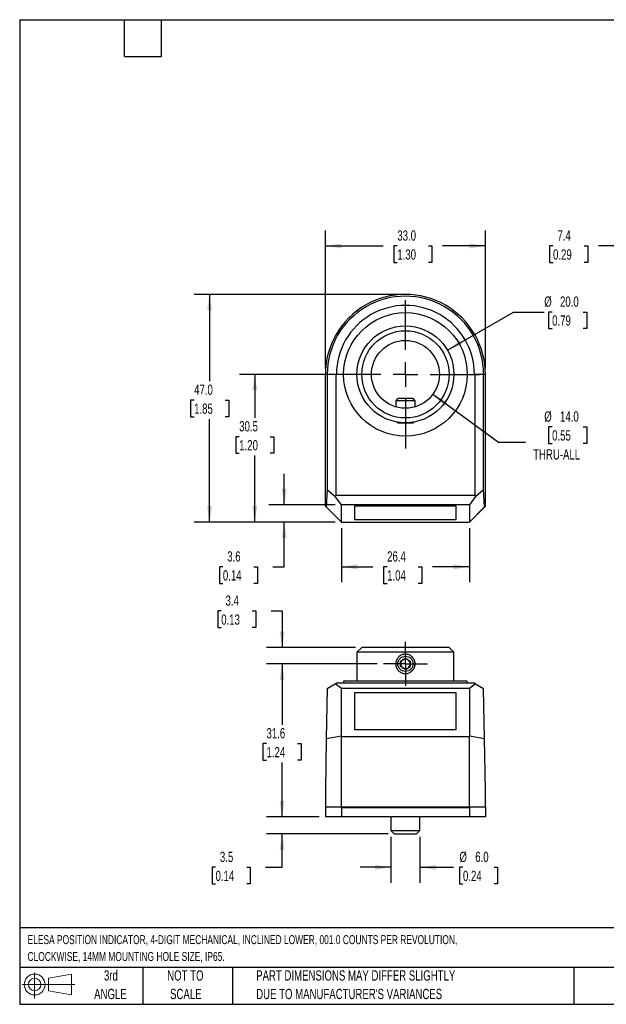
# Model space of a CAD drawing. Header units: millimetres. Extents: x 6 to 273, y 6 to 210.
# Tile 1 of 2: x 6 to 127, y 6 to 210. Entities that reach past the tile are written whole.
import ezdxf

# ---------------------------------------------------------------- set-up
doc = ezdxf.new("R2010")
doc.units = ezdxf.units.MM
doc.linetypes.add('CENTERX2', pattern=[20.32, 12.7, -2.54, 2.54, -2.54])
doc.layers.add('CENTER', color=40, linetype='CENTERX2')
doc.layers.add('DIMENSIONS', color=140, linetype='Continuous', lineweight=25)
doc.layers.add('TEXT', color=140, linetype='Continuous', lineweight=25)
doc.styles.add('SLDTEXTSTYLE0', font='TXT', dxfattribs={"width": 0.7})
doc.dimstyles.new('SLDDIMSTYLE0', dxfattribs={"dimtxt": 2.158008, "dimasz": 3.302, "dimexe": 0, "dimexo": 0.0625, "dimgap": 0.539502, "dimtad": 0, "dimtih": 1, "dimtoh": 1, "dimrnd": 1e-09, "dimzin": 4, "dimdsep": 46, "dimtxsty": 'SLDTEXTSTYLE0', "dimsah": 1, "dimcen": 0.09, "dimadec": 0, "dimazin": 1, "dimtfac": 1, "dimtofl": 0, "dimtmove": 0, "dimatfit": 3, "dimfxl": 0, "dimfrac": 2, "dimtolj": 1, "dimtzin": 12, "dimarcsym": 0})
doc.dimstyles.new('SLDDIMSTYLE1', dxfattribs={"dimtxt": 2.158008, "dimasz": 3.302, "dimexe": 0, "dimexo": 0.0625, "dimgap": 0.539502, "dimtad": 0, "dimtih": 1, "dimtoh": 1, "dimrnd": 1e-09, "dimzin": 4, "dimdsep": 46, "dimtxsty": 'SLDTEXTSTYLE0', "dimsah": 1, "dimcen": 0, "dimadec": 0, "dimazin": 1, "dimtfac": 1, "dimtofl": 0, "dimtmove": 0, "dimatfit": 3, "dimfxl": 0, "dimfrac": 2, "dimtolj": 1, "dimtzin": 12, "dimarcsym": 0})
doc.dimstyles.new('SLDDIMSTYLE2', dxfattribs={"dimtxt": 2.158008, "dimasz": 3.302, "dimexe": 0, "dimexo": 0.0625, "dimgap": 0.539502, "dimtad": 0, "dimtih": 1, "dimtoh": 1, "dimrnd": 1e-09, "dimzin": 4, "dimdsep": 46, "dimtxsty": 'SLDTEXTSTYLE0', "dimsah": 1, "dimcen": 0, "dimadec": 0, "dimazin": 1, "dimtfac": 1, "dimtofl": 0, "dimtmove": 0, "dimatfit": 3, "dimfxl": 0, "dimfrac": 2, "dimtolj": 1, "dimtzin": 12, "dimarcsym": 0})
doc.dimstyles.new('SLDDIMSTYLE3', dxfattribs={"dimtxt": 2.158008, "dimasz": 3.302, "dimexe": 0, "dimexo": 0.0625, "dimgap": 0.539502, "dimtad": 0, "dimtih": 1, "dimtoh": 1, "dimrnd": 1e-09, "dimzin": 12, "dimdsep": 46, "dimtxsty": 'SLDTEXTSTYLE0', "dimsah": 1, "dimcen": 0.09, "dimadec": 0, "dimazin": 3, "dimtfac": 1, "dimtofl": 0, "dimtmove": 0, "dimatfit": 3, "dimfxl": 0, "dimfrac": 2, "dimtolj": 1, "dimtzin": 12, "dimarcsym": 0})
doc.dimstyles.new('SLDDIMSTYLE4', dxfattribs={"dimtxt": 2.158008, "dimasz": 3.302, "dimexe": 0, "dimexo": 0.0625, "dimgap": 0.539502, "dimtad": 0, "dimtih": 1, "dimtoh": 1, "dimrnd": 1e-09, "dimzin": 12, "dimdsep": 46, "dimtxsty": 'SLDTEXTSTYLE0', "dimsah": 1, "dimcen": 0.09, "dimadec": 0, "dimazin": 3, "dimtfac": 1, "dimtmove": 0, "dimatfit": 0, "dimfxl": 0, "dimfrac": 2, "dimtolj": 1, "dimtzin": 12, "dimarcsym": 0})
doc.dimstyles.new('SLDDIMSTYLE8', dxfattribs={"dimtxt": 2.158008, "dimasz": 3.302, "dimexe": 0, "dimexo": 0.0625, "dimgap": 0.539502, "dimtad": 0, "dimtih": 1, "dimtoh": 1, "dimrnd": 1e-09, "dimzin": 4, "dimdsep": 46, "dimtxsty": 'SLDTEXTSTYLE0', "dimsah": 1, "dimcen": 0.09, "dimadec": 0, "dimazin": 1, "dimtfac": 1, "dimtmove": 0, "dimatfit": 0, "dimfxl": 0, "dimfrac": 2, "dimtolj": 1, "dimtzin": 12, "dimarcsym": 0})

# ---------------------------------------------------------------- blocks, each defined once
blk = doc.blocks.new('Block11')
at = {"color": 7, "linetype": 'Continuous', "lineweight": 18}
for p, q in [((2.59, 5.31), (2.59, 0)), ((5.48, 4.17), (10.18, 5.03)), ((5.48, 1.6), (5.48, 4.17)), ((10.18, 5.03), (10.18, 0.73)), ((0, 2.88), (10.87, 2.88)), ((5.48, 1.6), (10.18, 0.73))]:
    blk.add_line(p, q, dxfattribs=at)
for radius in [2.15, 1.29]:
    blk.add_circle((2.59, 2.88), radius, dxfattribs=at)
blk = doc.blocks.new('Block12')
at = {"color": 7, "linetype": 'Continuous'}
blk.add_blockref('Block11', (0, 0), dxfattribs=at)
blk = doc.blocks.new('_D')
at = {"layer": 'DIMENSIONS'}
for p, q in [((84.63, 152.86), (42.35, 152.86)), ((45.52, 152.86), (45.52, 134.95)), ((42.32, 131.04), (41.59, 131.04)), ((41.59, 131.04), (41.59, 127.61)), ((48.73, 131.04), (49.45, 131.04)), ((49.45, 131.04), (49.45, 127.61)), ((41.59, 127.61), (42.32, 127.61)), ((45.52, 105.86), (45.52, 127.13)), ((49.45, 127.61), (48.73, 127.61)), ((71.43, 105.86), (42.35, 105.86))]:
    blk.add_line(p, q, dxfattribs=at)
for points in [[(45.52, 152.86), (45.01, 149.55), (46.03, 149.55)], [(45.52, 105.86), (46.03, 109.16), (45.01, 109.16)]]:
    blk.add_solid(points, dxfattribs=at)
at = {"layer": 'DIMENSIONS', "char_height": 2.117, "attachment_point": 1, "style": 'SLDTEXTSTYLE0'}
for s, insert in [('47.0', (42.32, 134.25)), ('1.85', (42.32, 130.34))]:
    blk.add_mtext(s, dxfattribs=dict(at, insert=insert))
blk = doc.blocks.new('_D_1')
at = {"layer": 'DIMENSIONS'}
for p, q in [((94.56, 141.36), (108.18, 149.22)), ((108.18, 149.22), (114.53, 149.22)), ((116.16, 149.22), (115.44, 149.22)), ((115.44, 149.22), (115.44, 145.79)), ((122.57, 149.22), (123.3, 149.22)), ((123.3, 149.22), (123.3, 145.79)), ((115.44, 145.79), (116.16, 145.79)), ((123.3, 145.79), (122.57, 145.79))]:
    blk.add_line(p, q, dxfattribs=at)
blk.add_solid([(94.56, 141.36), (97.67, 142.57), (97.17, 143.45)], dxfattribs=at)
at = {"layer": 'DIMENSIONS', "char_height": 2.117, "attachment_point": 1, "style": 'SLDTEXTSTYLE0'}
for s, insert in [('%%c', (114.53, 152.43)), ('20.0', (117.79, 152.43)), ('0.79', (116.16, 148.52))]:
    blk.add_mtext(s, dxfattribs=dict(at, insert=insert))
blk = doc.blocks.new('_D_2')
at = {"layer": 'DIMENSIONS'}
for p, q in [((91.56, 132.24), (105.1, 122.38)), ((116.16, 125.51), (115.44, 125.51)), ((115.44, 125.51), (115.44, 122.08)), ((122.57, 125.51), (123.3, 125.51)), ((123.3, 125.51), (123.3, 122.08)), ((105.1, 122.38), (110.66, 122.38)), ((115.44, 122.08), (116.16, 122.08)), ((123.3, 122.08), (122.57, 122.08))]:
    blk.add_line(p, q, dxfattribs=at)
blk.add_solid([(91.56, 132.24), (93.93, 129.88), (94.53, 130.7)], dxfattribs=at)
at = {"layer": 'DIMENSIONS', "char_height": 2.117, "attachment_point": 1, "style": 'SLDTEXTSTYLE0'}
for s, insert in [('%%c', (114.53, 128.72)), ('14.0', (117.79, 128.72)), ('0.55', (116.16, 124.81)), ('THRU-ALL', (112.24, 120.9))]:
    blk.add_mtext(s, dxfattribs=dict(at, insert=insert))
blk = doc.blocks.new('_D_3')
at = {"layer": 'DIMENSIONS'}
for p, q in [((69.34, 136.36), (51.65, 136.36)), ((54.83, 136.36), (54.83, 127.4)), ((51.62, 123.49), (50.89, 123.49)), ((50.89, 123.49), (50.89, 120.06)), ((58.03, 123.49), (58.76, 123.49)), ((58.76, 123.49), (58.76, 120.06)), ((50.89, 120.06), (51.62, 120.06)), ((58.76, 120.06), (58.03, 120.06)), ((54.83, 105.86), (54.83, 119.58)), ((71.43, 105.86), (51.65, 105.86))]:
    blk.add_line(p, q, dxfattribs=at)
for points in [[(54.83, 136.36), (54.32, 133.05), (55.33, 133.05)], [(54.83, 105.86), (55.33, 109.16), (54.32, 109.16)]]:
    blk.add_solid(points, dxfattribs=at)
at = {"layer": 'DIMENSIONS', "char_height": 2.117, "attachment_point": 1, "style": 'SLDTEXTSTYLE0'}
for s, insert in [('30.5', (51.62, 126.7)), ('1.20', (51.62, 122.79))]:
    blk.add_mtext(s, dxfattribs=dict(at, insert=insert))
blk = doc.blocks.new('_D_4')
at = {"layer": 'DIMENSIONS'}
for p, q in [((60.92, 109.46), (60.92, 115.81)), ((71.43, 109.46), (57.75, 109.46)), ((71.43, 105.86), (57.75, 105.86)), ((60.92, 96.63), (60.92, 105.86)), ((48.26, 96.63), (47.53, 96.63)), ((47.53, 96.63), (47.53, 93.2)), ((54.67, 96.63), (55.39, 96.63)), ((55.39, 96.63), (55.39, 93.2)), ((58.56, 96.63), (60.92, 96.63)), ((47.53, 93.2), (48.26, 93.2)), ((55.39, 93.2), (54.67, 93.2))]:
    blk.add_line(p, q, dxfattribs=at)
for points in [[(60.92, 109.46), (61.43, 112.76), (60.42, 112.76)], [(60.92, 105.86), (60.42, 102.55), (61.43, 102.55)]]:
    blk.add_solid(points, dxfattribs=at)
at = {"layer": 'DIMENSIONS', "char_height": 2.117, "attachment_point": 1, "style": 'SLDTEXTSTYLE0'}
for s, insert in [('3.6', (49.15, 99.84)), ('0.14', (48.26, 95.93))]:
    blk.add_mtext(s, dxfattribs=dict(at, insert=insert))
blk = doc.blocks.new('_D_5')
at = {"layer": 'DIMENSIONS'}
for p, q in [((69.4, 137.62), (69.4, 166.03)), ((102.4, 137.62), (102.4, 166.03)), ((69.4, 162.86), (81.31, 162.86)), ((84.23, 162.86), (83.51, 162.86)), ((83.51, 162.86), (83.51, 159.43)), ((90.65, 162.86), (91.37, 162.86)), ((91.37, 162.86), (91.37, 159.43)), ((102.4, 162.86), (93.57, 162.86)), ((83.51, 159.43), (84.23, 159.43)), ((91.37, 159.43), (90.65, 159.43))]:
    blk.add_line(p, q, dxfattribs=at)
for points in [[(69.4, 162.86), (72.7, 162.35), (72.7, 163.36)], [(102.4, 162.86), (99.1, 163.36), (99.1, 162.35)]]:
    blk.add_solid(points, dxfattribs=at)
at = {"layer": 'DIMENSIONS', "char_height": 2.117, "attachment_point": 1, "style": 'SLDTEXTSTYLE0'}
for s, insert in [('33.0', (84.23, 166.07)), ('1.30', (84.23, 162.15))]:
    blk.add_mtext(s, dxfattribs=dict(at, insert=insert))
blk = doc.blocks.new('_D_6')
at = {"layer": 'DIMENSIONS'}
for p, q in [((72.7, 104.59), (72.7, 93.46)), ((99.1, 104.59), (99.1, 93.46)), ((72.7, 96.63), (79.21, 96.63)), ((82.13, 96.63), (81.41, 96.63)), ((81.41, 96.63), (81.41, 93.2)), ((88.55, 96.63), (89.27, 96.63)), ((89.27, 96.63), (89.27, 93.2)), ((99.1, 96.63), (91.47, 96.63)), ((81.41, 93.2), (82.13, 93.2)), ((89.27, 93.2), (88.55, 93.2))]:
    blk.add_line(p, q, dxfattribs=at)
for points in [[(72.7, 96.63), (76, 96.12), (76, 97.14)], [(99.1, 96.63), (95.8, 97.14), (95.8, 96.12)]]:
    blk.add_solid(points, dxfattribs=at)
at = {"layer": 'DIMENSIONS', "char_height": 2.117, "attachment_point": 1, "style": 'SLDTEXTSTYLE0'}
for s, insert in [('26.4', (82.13, 99.84)), ('1.04', (82.13, 95.93))]:
    blk.add_mtext(s, dxfattribs=dict(at, insert=insert))
blk = doc.blocks.new('SW_CENTERMARKSYMBOL_0')
at = {"layer": 'CENTER', "color": 0}
for p, q in [((0, 5.08), (0, 15.29)), ((0, 0), (0, 2.54)), ((-5.08, 0), (-15.29, 0)), ((0, 0), (-2.54, 0)), ((0, 0), (0, -2.54)), ((0, 0), (2.54, 0)), ((5.08, 0), (15.29, 0)), ((0, -5.08), (0, -15.29))]:
    blk.add_line(p, q, dxfattribs=at)
blk = doc.blocks.new('_D_10')
at = {"layer": 'DIMENSIONS'}
for p, q in [((132.18, 144.63), (132.18, 166.03)), ((139.58, 151.85), (139.58, 166.03)), ((116.35, 162.86), (115.63, 162.86)), ((115.63, 162.86), (115.63, 159.43)), ((122.77, 162.86), (123.49, 162.86)), ((123.49, 162.86), (123.49, 159.43)), ((132.18, 162.86), (125.69, 162.86)), ((139.58, 162.86), (145.93, 162.86)), ((115.63, 159.43), (116.35, 159.43)), ((123.49, 159.43), (122.77, 159.43))]:
    blk.add_line(p, q, dxfattribs=at)
for points in [[(132.18, 162.86), (128.88, 163.36), (128.88, 162.35)], [(139.58, 162.86), (142.89, 162.35), (142.89, 163.36)]]:
    blk.add_solid(points, dxfattribs=at)
at = {"layer": 'DIMENSIONS', "char_height": 2.117, "attachment_point": 1, "style": 'SLDTEXTSTYLE0'}
for s, insert in [('7.4', (117.25, 166.07)), ('0.29', (116.35, 162.15))]:
    blk.add_mtext(s, dxfattribs=dict(at, insert=insert))
blk = doc.blocks.new('_D_12')
at = {"layer": 'DIMENSIONS'}
for p, q in [((47.91, 87.52), (47.18, 87.52)), ((47.18, 87.52), (47.18, 84.09)), ((54.32, 87.52), (55.05, 87.52)), ((55.05, 87.52), (55.05, 84.09)), ((58.21, 87.52), (60.46, 87.52)), ((60.46, 87.52), (60.46, 80.01)), ((47.18, 84.09), (47.91, 84.09)), ((55.05, 84.09), (54.32, 84.09)), ((75.63, 80.01), (57.28, 80.01)), ((80.09, 76.61), (57.28, 76.61)), ((60.46, 76.61), (60.46, 70.26))]:
    blk.add_line(p, q, dxfattribs=at)
for points in [[(60.46, 80.01), (60.96, 83.31), (59.95, 83.31)], [(60.46, 76.61), (59.95, 73.31), (60.96, 73.31)]]:
    blk.add_solid(points, dxfattribs=at)
at = {"layer": 'DIMENSIONS', "char_height": 2.117, "attachment_point": 1, "style": 'SLDTEXTSTYLE0'}
for s, insert in [('3.4', (48.81, 90.73)), ('0.13', (47.91, 86.81))]:
    blk.add_mtext(s, dxfattribs=dict(at, insert=insert))
blk = doc.blocks.new('_D_13')
at = {"layer": 'DIMENSIONS'}
for p, q in [((80.09, 76.61), (57.28, 76.61)), ((60.46, 76.61), (60.46, 64.06)), ((57.25, 60.15), (56.52, 60.15)), ((56.52, 60.15), (56.52, 56.72)), ((63.66, 60.15), (64.39, 60.15)), ((64.39, 60.15), (64.39, 56.72)), ((56.52, 56.72), (57.25, 56.72)), ((60.46, 45.01), (60.46, 56.23)), ((64.39, 56.72), (63.66, 56.72)), ((68.13, 45.01), (57.28, 45.01))]:
    blk.add_line(p, q, dxfattribs=at)
for points in [[(60.46, 76.61), (59.95, 73.31), (60.96, 73.31)], [(60.46, 45.01), (60.96, 48.31), (59.95, 48.31)]]:
    blk.add_solid(points, dxfattribs=at)
at = {"layer": 'DIMENSIONS', "char_height": 2.117, "attachment_point": 1, "style": 'SLDTEXTSTYLE0'}
for s, insert in [('31.6', (57.25, 63.36)), ('1.24', (57.25, 59.45))]:
    blk.add_mtext(s, dxfattribs=dict(at, insert=insert))
blk = doc.blocks.new('_D_14')
at = {"layer": 'DIMENSIONS'}
for p, q in [((60.46, 45.01), (60.46, 51.36)), ((68.13, 45.01), (57.28, 45.01)), ((82.33, 41.51), (57.28, 41.51)), ((60.46, 34.62), (60.46, 41.51)), ((46.74, 34.62), (46.02, 34.62)), ((46.02, 34.62), (46.02, 31.19)), ((53.16, 34.62), (53.88, 34.62)), ((53.88, 34.62), (53.88, 31.19)), ((57.05, 34.62), (60.46, 34.62)), ((46.02, 31.19), (46.74, 31.19)), ((53.88, 31.19), (53.16, 31.19))]:
    blk.add_line(p, q, dxfattribs=at)
for points in [[(60.46, 45.01), (60.96, 48.31), (59.95, 48.31)], [(60.46, 41.51), (59.95, 38.21), (60.96, 38.21)]]:
    blk.add_solid(points, dxfattribs=at)
at = {"layer": 'DIMENSIONS', "char_height": 2.117, "attachment_point": 1, "style": 'SLDTEXTSTYLE0'}
for s, insert in [('3.5', (47.64, 37.84)), ('0.14', (46.74, 33.92))]:
    blk.add_mtext(s, dxfattribs=dict(at, insert=insert))
blk = doc.blocks.new('_D_15')
at = {"layer": 'DIMENSIONS'}
for p, q in [((82.9, 40.94), (82.9, 31.45)), ((88.9, 40.94), (88.9, 31.45)), ((82.9, 34.62), (76.55, 34.62)), ((88.9, 34.62), (95.84, 34.62)), ((97.77, 34.62), (97.05, 34.62)), ((97.05, 34.62), (97.05, 31.19)), ((104.18, 34.62), (104.91, 34.62)), ((104.91, 34.62), (104.91, 31.19)), ((97.05, 31.19), (97.77, 31.19)), ((104.91, 31.19), (104.18, 31.19))]:
    blk.add_line(p, q, dxfattribs=at)
for points in [[(82.9, 34.62), (79.6, 35.13), (79.6, 34.12)], [(88.9, 34.62), (92.2, 34.12), (92.2, 35.13)]]:
    blk.add_solid(points, dxfattribs=at)
at = {"layer": 'DIMENSIONS', "char_height": 2.117, "attachment_point": 1, "style": 'SLDTEXTSTYLE0'}
for s, insert in [('%%c', (97.04, 37.84)), ('6.0', (100.3, 37.84)), ('0.24', (97.77, 33.92))]:
    blk.add_mtext(s, dxfattribs=dict(at, insert=insert))
blk = doc.blocks.new('SW_CENTERMARKSYMBOL_1')
at = {"layer": 'CENTER', "color": 0}
for p, q in [((0, 2.54), (0, 4.54)), ((0, 0), (0, 2.54)), ((-2.54, 0), (-4.54, 0)), ((0, 0), (-2.54, 0)), ((0, 0), (0, -2.54)), ((0, 0), (2.54, 0)), ((2.54, 0), (4.54, 0)), ((0, -2.54), (0, -4.54))]:
    blk.add_line(p, q, dxfattribs=at)

msp = doc.modelspace()

# ---------------------------------------------------------------- linework, layer by layer
for p, q in [((69.39976, 109.17532), (69.39976, 136.34532)), ((69.76631, 136.34532), (69.39976, 136.34532)), ((69.76631, 136.34532), (69.76631, 112.57702)), ((71.59702, 136.34532), (69.76631, 136.34532)), ((71.59702, 111.36057), (71.59702, 136.34532)), ((71.67157, 136.34532), (71.59702, 136.34532)), ((100.20249, 136.34532), (100.12794, 136.34532)), ((100.20249, 136.34532), (100.20249, 111.36057)), ((102.0332, 136.34532), (100.20249, 136.34532)), ((102.0332, 112.57702), (102.0332, 136.34532)), ((102.39975, 136.34532), (102.0332, 136.34532)), ((102.39976, 109.17532), (102.39975, 136.34532)), ((84.32926, 131.35532), (83.89976, 130.92582)), ((83.89976, 130.92582), (83.89976, 129.64711)), ((85.89976, 130.92582), (83.89976, 130.92582)), ((85.89976, 131.35532), (84.32926, 131.35532)), ((87.47026, 131.35532), (85.89976, 131.35532)), ((87.89976, 130.92582), (85.89976, 130.92582)), ((87.89976, 130.92582), (87.47026, 131.35532)), ((87.89976, 129.64711), (87.89976, 130.92582)), ((84.18032, 126.50425), (84.32926, 126.35532)), ((84.32926, 126.35532), (85.89976, 126.35532)), ((85.89976, 126.35532), (87.47026, 126.35532)), ((87.47026, 126.35532), (87.61919, 126.50425)), ((69.76631, 112.57702), (69.58504, 108.99003)), ((69.76631, 112.57702), (71.42133, 111.17773)), ((100.37818, 111.17773), (102.0332, 112.57702)), ((102.21447, 108.99003), (102.0332, 112.57702)), ((71.42133, 111.17773), (71.59702, 111.36057)), ((72.69976, 109.45532), (71.42133, 111.17773)), ((100.20249, 111.36057), (71.59702, 111.36057)), ((100.37818, 111.17773), (99.09976, 109.45532)), ((100.20249, 111.36057), (100.37818, 111.17773)), ((69.39976, 109.15532), (69.39976, 109.17532)), ((69.58504, 108.99003), (69.39976, 109.17532)), ((72.69976, 105.85532), (69.39976, 109.15532)), ((72.69976, 105.87532), (69.58504, 108.99003)), ((99.09976, 109.45532), (72.69976, 109.45532)), ((72.69976, 105.87532), (72.69976, 109.45532)), ((96.39976, 109.12533), (75.39976, 109.12533)), ((75.39976, 109.12533), (75.39976, 106.38917)), ((96.39976, 106.38917), (96.39976, 109.12533)), ((99.09976, 109.45532), (99.09976, 105.87532)), ((102.39976, 109.15532), (99.09976, 105.85532)), ((102.21447, 108.99003), (99.09976, 105.87532)), ((102.39976, 109.17532), (102.21447, 108.99003)), ((102.39976, 109.17531), (102.39976, 109.15532)), ((72.71976, 105.85532), (72.69976, 105.87532)), ((72.71976, 105.85532), (72.69976, 105.85532)), ((72.71976, 105.85532), (99.07976, 105.85532)), ((75.39976, 106.38917), (96.39976, 106.38917)), ((99.09976, 105.87532), (99.07976, 105.85532)), ((99.09976, 105.85532), (99.07976, 105.85532)), ((76.89976, 80.01043), (75.89976, 79.01043)), ((94.89976, 80.01043), (76.89976, 80.01043)), ((95.89976, 79.01043), (94.89976, 80.01043)), ((75.89976, 79.01043), (75.89976, 73.01043)), ((95.89976, 79.01043), (75.89976, 79.01043)), ((84.89976, 77.18778), (85.89976, 77.76513)), ((85.89976, 77.76513), (86.89976, 77.18778)), ((95.89976, 73.01043), (95.89976, 79.01043)), ((84.89976, 76.03308), (84.89976, 77.18778)), ((85.89976, 75.45573), (84.89976, 76.03308)), ((85.89976, 75.45573), (86.89976, 76.03308)), ((86.89976, 77.18778), (86.89976, 76.03308)), ((69.76631, 71.51043), (69.58504, 61.12525)), ((69.76631, 71.51043), (71.42133, 72.50487)), ((71.42133, 72.50487), (71.59702, 72.61043)), ((72.69976, 71.51043), (71.42133, 72.50487)), ((100.20249, 72.61043), (71.59702, 72.61043)), ((72.69976, 61.67446), (72.69976, 71.51043)), ((99.09976, 71.51043), (72.69976, 71.51043)), ((73.14976, 73.01043), (73.14976, 72.61043)), ((98.64976, 73.01043), (73.14976, 73.01043)), ((98.64976, 72.61043), (98.64976, 73.01043)), ((100.37818, 72.50487), (99.09976, 71.51043)), ((99.09976, 71.51043), (99.09976, 61.67446)), ((100.20249, 72.61043), (100.37818, 72.50487)), ((100.37818, 72.50487), (102.0332, 71.51043)), ((102.21447, 61.12525), (102.0332, 71.51043)), ((96.39976, 70.60379), (75.39976, 70.60379)), ((75.39976, 70.60379), (75.39976, 63.08625)), ((96.39976, 63.08625), (96.39976, 70.60379)), ((75.39976, 63.08625), (96.39976, 63.08625)), ((69.58504, 61.12525), (69.39976, 50.51043)), ((72.69976, 61.67446), (69.58504, 61.12525)), ((72.71976, 61.61951), (72.69976, 61.67446)), ((72.71976, 47.00043), (72.71976, 61.61951)), ((72.71976, 61.61951), (99.07976, 61.61951)), ((99.09976, 61.67446), (99.07976, 61.61951)), ((99.07976, 61.61951), (99.07976, 47.00043)), ((102.21447, 61.12525), (99.09976, 61.67446)), ((102.39976, 50.51043), (102.21447, 61.12525)), ((69.39976, 50.51043), (69.39976, 47.01043)), ((102.39976, 47.01043), (102.39976, 50.51043)), ((72.69976, 47.01043), (69.39976, 47.01043)), ((69.39976, 47.01043), (69.39976, 45.01043)), ((99.09976, 47.01043), (72.69976, 47.01043)), ((72.69976, 47.01043), (72.69976, 45.01043)), ((72.71976, 47.00043), (99.07976, 47.00043)), ((99.09976, 47.01043), (99.09976, 45.01043)), ((102.39976, 47.01043), (99.09976, 47.01043)), ((102.39976, 47.01043), (102.39976, 45.01043)), ((72.69976, 45.01043), (69.39976, 45.01043)), ((99.09976, 45.01043), (72.69976, 45.01043)), ((82.89976, 45.01043), (82.89976, 42.21043)), ((88.89976, 42.21043), (88.89976, 45.01043)), ((102.39976, 45.01043), (99.09976, 45.01043)), ((82.89976, 42.21043), (83.59976, 41.51043)), ((82.89976, 42.21043), (88.89976, 42.21043)), ((83.59976, 41.51043), (88.19976, 41.51043)), ((88.19976, 41.51043), (88.89976, 42.21043))]:
    msp.add_line(p, q)
for centre, radius in [((85.89976, 136.35532), 12.75), ((85.89976, 136.35532), 10), ((85.89976, 136.35532), 9), ((85.89976, 136.35532), 7), ((85.89976, 76.61043), 1.5705)]:
    msp.add_circle(centre, radius)
for centre, radius, start, end in [((85.89976, 136.35532), 16.5, 359.9652753, 180.0347247), ((85.89976, 136.35532), 16.13345, 359.9644863, 180.0355137), ((85.89976, 136.35532), 14.22819, 359.9597308, 180.0402692), ((85.89976, 76.61043), 1, 120, 180), ((85.89976, 76.61043), 1, 60, 120), ((85.89976, 76.61043), 1, 0, 60), ((85.89976, 76.61043), 1, 180, 240), ((85.89976, 76.61043), 1, 240, 300), ((85.89976, 76.61043), 1, 300, 0)]:
    msp.add_arc(centre, radius, start, end)
msp.add_open_spline([(86.4753, 78.52583), (86.60198, 78.48776), (86.72311, 78.4378), (86.95464, 78.31466), (87.06493, 78.24116), (87.36703, 77.99419), (87.53733, 77.78778), (87.7225, 77.44384), (87.77367, 77.32153), (87.85055, 77.07046), (87.87634, 76.94251), (87.90277, 76.6818), (87.90306, 76.54825), (87.87792, 76.28802), (87.8528, 76.15991), (87.73893, 75.78171), (87.6147, 75.54839), (87.36546, 75.24333), (87.27364, 75.15119), (87.07291, 74.98542), (86.96269, 74.91124), (86.73262, 74.78741), (86.61241, 74.7371), (86.36142, 74.66002), (86.23116, 74.63376), (85.84139, 74.59429), (85.57334, 74.62008), (85.1987, 74.73279), (85.07584, 74.78333), (84.84477, 74.90628), (84.73653, 74.97828), (84.53438, 75.1432), (84.44027, 75.2368), (84.27454, 75.43756), (84.20175, 75.5455), (84.01446, 75.89287), (83.9365, 76.14685), (83.89668, 76.53966), (83.89637, 76.67027), (83.92125, 76.93081), (83.94698, 77.0618), (84.0223, 77.31201), (84.0718, 77.43247), (84.19477, 77.66409), (84.26797, 77.77411), (84.51447, 78.07623), (84.72067, 78.24679), (85.06468, 78.43241), (85.18736, 78.48383), (85.43778, 78.56074), (85.56568, 78.5867), (85.82692, 78.61341), (85.96014, 78.61378), (86.22023, 78.5889), (86.34862, 78.56389), (86.4753, 78.52583)], degree=3, knots=[0, 0, 0, 0, 0.03125, 0.03125, 0.0625, 0.0625, 0.125, 0.125, 0.15625, 0.15625, 0.1875, 0.1875, 0.21875, 0.21875, 0.25, 0.25, 0.3125, 0.3125, 0.34375, 0.34375, 0.375, 0.375, 0.40625, 0.40625, 0.4375, 0.4375, 0.5, 0.5, 0.53125, 0.53125, 0.5625, 0.5625, 0.59375, 0.59375, 0.625, 0.625, 0.6875, 0.6875, 0.71875, 0.71875, 0.75, 0.75, 0.78125, 0.78125, 0.8125, 0.8125, 0.875, 0.875, 0.90625, 0.90625, 0.9375, 0.9375, 0.96875, 0.96875, 1, 1, 1, 1])
at = {"layer": 'DIMENSIONS'}
msp.add_line((85.89976, 152.85532), (81.56165, 152.85532), dxfattribs=at)
at = {"layer": 'TEXT'}
for p, q in [((6.35, 209.55), (273.05, 209.55)), ((6.35, 209.55), (6.35, 6.35)), ((27.94, 201.93), (27.94, 209.55)), ((35.56, 201.93), (35.56, 209.55)), ((27.94, 201.93), (35.56, 201.93)), ((273.05, 22.12611), (6.35, 22.12611)), ((273.05, 13.97), (6.35, 13.97)), ((31.75, 13.97), (31.75, 6.35)), ((50.21163, 13.97), (50.21163, 6.35)), ((120.64648, 13.97), (120.64648, 6.35)), ((6.35, 6.35), (273.05, 6.35))]:
    msp.add_line(p, q, dxfattribs=at)

# ---------------------------------------------------------------- block references
at = {"layer": 'CENTER'}
for name, p in [('SW_CENTERMARKSYMBOL_0', (85.89976, 136.35532)), ('SW_CENTERMARKSYMBOL_1', (85.89976, 76.61043))]:
    msp.add_blockref(name, p, dxfattribs=at)
at = {"layer": 'TEXT'}
msp.add_blockref('Block12', (6.83794, 7.55386), dxfattribs=at)

# ---------------------------------------------------------------- texts
at = {"layer": 'TEXT', "style": 'SLDTEXTSTYLE0'}
for s, insert, char_height, attachment_point in [('ELESA POSITION INDICATOR, 4-DIGIT MECHANICAL, INCLINED LOWER, 001.0 COUNTS PER REVOLUTION,', (7.96573, 20.62023), 1.8520833, 1), ('CLOCKWISE, 14MM MOUNTING HOLE SIZE, IP65.', (7.96573, 17.15078), 1.8520833, 1), ('3rd', (25.16245, 13.36399), 2.116667, 2), ('NOT TO', (40.51577, 13.36399), 2.116667, 2), ('PART DIMENSIONS MAY DIFFER SLIGHTLY', (55.11928, 13.36399), 2.1166667, 1), ('ANGLE', (25.06495, 9.54177), 2.116667, 2), ('SCALE', (40.61205, 9.54177), 2.116667, 2), ("DUE TO MANUFACTURER'S VARIANCES", (55.11928, 9.54177), 2.1166667, 1)]:
    msp.add_mtext(s, dxfattribs=dict(at, insert=insert, char_height=char_height, attachment_point=attachment_point))

# ---------------------------------------------------------------- dimensions: what is measured, and where the dimension line sits
at = {"layer": 'DIMENSIONS'}
for base, p1, p2, angle, dimstyle, picture, middle in [((102.39975, 162.85532), (69.39976, 136.34532), (102.39975, 136.34532), 0.0000016, 'SLDDIMSTYLE0', '_D_5', (87.44071, 162.85532)), ((45.52181, 105.85532), (85.89976, 152.85532), (72.69976, 105.85532), 90, 'SLDDIMSTYLE0', '_D', (45.52181, 131.03966)), ((54.82544, 105.85532), (70.60976, 136.35532), (72.69976, 105.85532), 90, 'SLDDIMSTYLE3', '_D_3', (54.82544, 123.4914)), ((60.92323, 109.45532), (72.69976, 105.85532), (72.69976, 109.45532), 90, 'SLDDIMSTYLE4', '_D_4', (60.92323, 96.6309)), ((60.45591, 80.01043), (81.35976, 76.61043), (76.89976, 80.01043), 90, 'SLDDIMSTYLE4', '_D_12', (60.45591, 87.51508)), ((60.45591, 45.01043), (81.35976, 76.61043), (69.39976, 45.01043), 90, 'SLDDIMSTYLE3', '_D_13', (60.45591, 60.14696)), ((60.45591, 41.51043), (69.39976, 45.01043), (83.59976, 41.51043), 90, 'SLDDIMSTYLE4', '_D_14', (60.45591, 34.62421))]:
    dim = msp.add_linear_dim(base=base, p1=p1, p2=p2, angle=angle, dimstyle=dimstyle, dxfattribs=at)
    dim.commit()
    dim.dimension.update_dxf_attribs({"geometry": picture, "text_midpoint": middle, "dimtype": 160})
for base, p1, p2, dimstyle, picture, middle in [((132.18436, 162.85532), (139.58436, 150.5835), (132.18436, 143.35532), 'SLDDIMSTYLE4', '_D_10', (119.56096, 162.85532)), ((99.09976, 96.6309), (72.69976, 105.85532), (99.09976, 105.85532), 'SLDDIMSTYLE3', '_D_6', (85.34014, 96.6309))]:
    dim = msp.add_linear_dim(base=base, p1=p1, p2=p2, dimstyle=dimstyle, dxfattribs=at)
    dim.commit()
    dim.dimension.update_dxf_attribs({"geometry": picture, "text_midpoint": middle, "dimtype": 160})
dim = msp.add_diameter_dim_2p(p1=(77.2395, 131.35532), p2=(94.56001, 141.35532), dimstyle='SLDDIMSTYLE1', dxfattribs=at)
dim.commit()
dim.dimension.update_dxf_attribs({"geometry": '_D_1', "text_midpoint": (119.36622, 149.21923), "dimtype": 163})
dim = msp.add_diameter_dim_2p(p1=(80.24072, 140.47542), p2=(91.55879, 132.23521), text='<>\\PTHRU-ALL', dimstyle='SLDDIMSTYLE2', dxfattribs=at)
dim.commit()
dim.dimension.update_dxf_attribs({"geometry": '_D_2', "text_midpoint": (119.36622, 123.4914), "dimtype": 163})
dim = msp.add_linear_dim(base=(88.89976, 34.62421), p1=(82.89976, 42.21043), p2=(88.89976, 42.21043), angle=0, text='%%c<>', dimstyle='SLDDIMSTYLE8', dxfattribs=at)
dim.commit()
dim.dimension.update_dxf_attribs({"geometry": '_D_15', "text_midpoint": (100.97797, 34.62421), "dimtype": 160})

doc.saveas('drawing.dxf')
